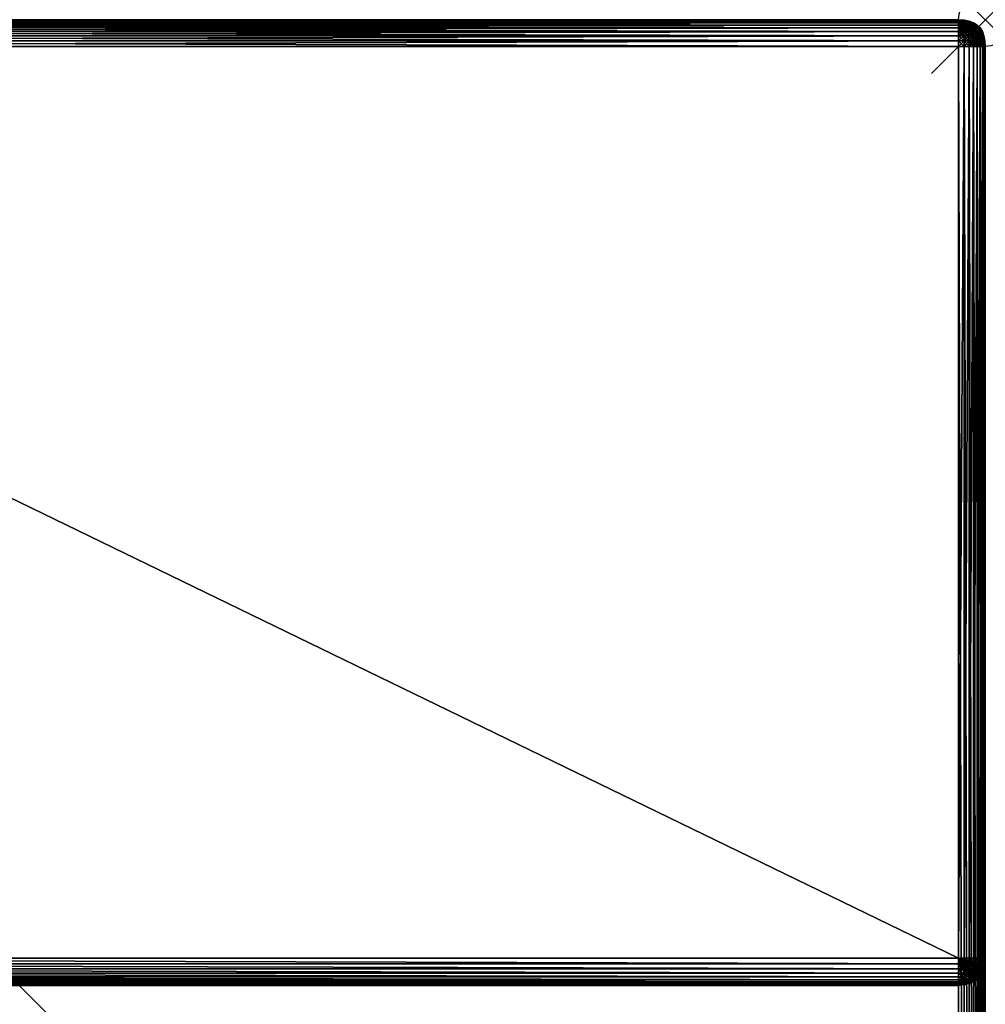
# Model space of a CAD drawing. Header units: inches. Extents: x 0 to 36, y -36 to 0.
# Tile 3 of 3: x 18 to 36, y -18.3 to 0. Entities that reach past the tile are written whole.
import ezdxf

# ---------------------------------------------------------------- set-up
doc = ezdxf.new("R2010")
doc.units = ezdxf.units.IN
doc.header["$MEASUREMENT"] = 0
doc.header["$PDMODE"] = 35
doc.header["$PDSIZE"] = 1
for name, color, linetype in [('A-FURN-3-NODE', 7, 'Continuous'), ('A-FURN-3-ST-FR', 151, 'Continuous'), ('A-FURN-3-ST-SI', 165, 'Continuous')]:
    doc.layers.add(name, color=color, linetype=linetype)

msp = doc.modelspace()

# ---------------------------------------------------------------- linework, layer by layer
at = {"layer": 'A-FURN-3-NODE'}
msp.add_point((36.001, 0), dxfattribs=at)
at = {"layer": 'A-FURN-3-ST-FR'}
msp.add_3dface([(35.501, -17.588, 36.008), (35.501, -17.483, 36.014), (0.5, -17.483, 36.014)], dxfattribs=at)

# ---------------------------------------------------------------- meshes
mesh = msp.add_polyface(dxfattribs=at)
corners = [(0.5, -0.025, 0.302), (0.5, -0.056, 0.222), (0.407, -0.061, 0.222), (0.4, -0.031, 0.302), (0.5, -0.099, 0.154), (0.416, -0.104, 0.154), (0.5, -0.154, 0.099), (0.427, -0.159, 0.099), (0.5, -0.302, 35.99), (0.5, -0.395, 36.008), (35.501, -0.395, 36.008), (0.5, -0.222, 35.959), (35.501, -0.302, 35.99), (0.5, -0.154, 35.916), (35.501, -0.222, 35.959), (0.5, -0.099, 35.86), (35.501, -0.154, 35.916), (0.5, -0.056, 35.792), (35.501, -0.099, 35.86), (0.395, -0.006, 35.514), (0.5, 0, 35.514), (0.5, 0, 0.5), (0.395, -0.061, 35.789), (0.5, -0.025, 35.712), (0.395, -0.305, 35.984), (0.395, -0.159, 35.911), (0.395, -0.226, 35.953), (0.395, -0.104, 35.856), (0.5, -0.222, 0.056), (0.442, -0.226, 0.056), (0.459, -0.4, 0.006), (0.422, -0.312, 0.025), (0.459, -0.305, 0.025), (0.5, -0.302, 0.025), (0.478, -0.396, 0.006), (0.5, -0.006, 0.395), (0.396, -0.012, 0.395), (0.395, -0.006, 0.5), (0.5, -0.006, 35.619), (0.395, -0.012, 35.618), (0.395, -0.031, 35.71)]
mesh.append_faces([[corners[k] for k in face] for face in [(0, 1, 2), (2, 3, 0), (1, 4, 5), (5, 2, 1), (4, 6, 7), (7, 5, 4), (8, 9, 10), (11, 8, 12), (13, 11, 14), (15, 13, 16), (17, 15, 18), (19, 20, 21), (22, 17, 23), (24, 8, 11), (25, 13, 15), (26, 11, 13), (17, 22, 27), (27, 15, 17), (6, 28, 29), (29, 7, 6), (30, 31, 32), (32, 29, 28), (28, 33, 32), (34, 32, 33), (29, 32, 31), (35, 0, 3), (3, 36, 35), (21, 35, 36), (36, 37, 21), (38, 39, 40), (40, 23, 38), (20, 19, 39), (39, 38, 20)]])
mesh = msp.add_polyface(dxfattribs=at)
corners = [(35.501, -0.395, 36.008), (35.501, -0.302, 35.99), (0.5, -0.302, 35.99), (35.501, -0.222, 35.959), (0.5, -0.222, 35.959), (35.501, -0.154, 35.916), (0.5, -0.154, 35.916), (35.501, -0.099, 35.86), (0.5, -0.099, 35.86), (35.501, -0.056, 35.792), (0.5, -0.056, 35.792), (0.5, -0.025, 35.712), (35.501, -0.006, 35.619), (35.501, 0, 35.514), (0.5, 0, 35.514), (0.5, -0.006, 35.619), (35.501, -0.025, 35.712), (35.543, -0.025, 35.71), (35.523, -0.006, 35.618), (35.501, 0, 0.5), (35.523, -0.006, 0.396), (35.501, -0.006, 0.395), (35.501, -0.056, 0.222), (35.501, -0.099, 0.154), (0.5, -0.099, 0.154), (35.501, -0.154, 0.099), (0.5, -0.154, 0.099), (0.5, -0.395, 0.006), (0.5, -0.302, 0.025), (35.501, -0.302, 0.025), (35.501, -0.222, 0.056), (0.5, -0.222, 0.056), (35.501, -0.025, 0.302), (35.543, -0.025, 0.305), (0.5, -0.056, 0.222), (0.5, -0.025, 0.302), (0.5, -0.006, 0.395), (0.5, 0, 0.5)]
mesh.append_faces([[corners[k] for k in face] for face in [(0, 1, 2), (1, 3, 4), (3, 5, 6), (5, 7, 8), (7, 9, 10), (11, 10, 9), (12, 13, 14), (14, 15, 12), (12, 16, 17), (13, 12, 18), (19, 20, 21), (22, 23, 24), (23, 25, 26), (26, 24, 23), (27, 28, 29), (30, 29, 28), (28, 31, 30), (25, 30, 31), (32, 21, 20), (22, 32, 33), (16, 12, 15), (15, 11, 16), (9, 16, 11), (31, 26, 25), (24, 34, 22), (32, 22, 34), (34, 35, 32), (21, 32, 35), (35, 36, 21), (19, 21, 36), (36, 37, 19), (19, 37, 14), (14, 13, 19)]])
mesh = msp.add_polyface(dxfattribs=at)
corners = [(35.501, 0, 35.514), (35.605, -0.006, 35.536), (35.606, -0.006, 35.514), (35.606, -0.006, 0.5), (35.501, 0, 0.5), (35.523, -0.006, 35.618), (35.543, -0.025, 35.71), (35.579, -0.025, 35.702), (35.611, -0.025, 35.69), (35.559, -0.006, 35.608), (35.543, -0.006, 35.614), (35.638, -0.025, 35.673), (35.574, -0.006, 35.599), (35.585, -0.006, 35.587), (35.594, -0.006, 35.573), (35.601, -0.006, 35.556), (35.559, -0.056, 35.789), (35.501, -0.025, 35.712), (35.501, -0.006, 35.619), (35.638, -0.025, 0.341), (35.574, -0.006, 0.416), (35.585, -0.006, 0.427), (35.601, -0.006, 0.459), (35.594, -0.006, 0.442), (35.605, -0.006, 0.478), (35.559, -0.056, 0.226), (35.543, -0.025, 0.305), (35.579, -0.025, 0.312), (35.611, -0.025, 0.324), (35.559, -0.006, 0.407), (35.543, -0.006, 0.4), (35.523, -0.006, 0.396), (35.501, -0.025, 0.302)]
mesh.append_faces([[corners[k] for k in face] for face in [(0, 1, 2), (3, 4, 0), (5, 6, 7), (8, 9, 10), (10, 7, 8), (11, 12, 9), (0, 5, 10), (0, 10, 9), (0, 9, 12), (0, 12, 13), (7, 10, 5), (0, 2, 3), (0, 13, 14), (0, 14, 15), (0, 15, 1), (16, 6, 17), (6, 5, 18), (19, 20, 21), (4, 22, 23), (4, 23, 21), (4, 21, 20), (4, 3, 24), (4, 24, 22), (25, 26, 27), (28, 29, 20), (27, 30, 29), (29, 28, 27), (26, 31, 30), (30, 27, 26), (4, 20, 29), (31, 26, 32), (4, 29, 30), (4, 30, 31)]])
mesh = msp.add_polyface(dxfattribs=at)
corners = [(35.611, -0.056, 35.779), (35.579, -0.025, 35.702), (35.543, -0.025, 35.71), (35.559, -0.056, 35.789), (35.655, -0.056, 35.761), (35.611, -0.025, 35.69), (35.693, -0.056, 35.737), (35.638, -0.025, 35.673), (35.724, -0.056, 35.706), (35.638, -0.099, 35.843), (35.574, -0.099, 35.856), (35.693, -0.099, 35.822), (35.74, -0.099, 35.792), (35.724, -0.154, 35.871), (35.585, -0.154, 35.911), (35.501, -0.099, 35.86), (35.501, -0.056, 35.792), (35.501, -0.025, 35.712), (35.66, -0.025, 35.651), (35.748, -0.056, 35.669), (35.66, -0.025, 0.363), (35.724, -0.056, 0.308), (35.693, -0.056, 0.277), (35.66, -0.154, 0.119), (35.638, -0.099, 0.171), (35.693, -0.099, 0.193), (35.655, -0.056, 0.253), (35.74, -0.099, 0.223), (35.611, -0.056, 0.236), (35.574, -0.099, 0.159), (35.579, -0.025, 0.312), (35.559, -0.056, 0.226), (35.501, -0.154, 0.099), (35.501, -0.099, 0.154), (35.501, -0.056, 0.222), (35.543, -0.025, 0.305), (35.585, -0.154, 0.104), (35.638, -0.025, 0.341), (35.611, -0.025, 0.324)]
mesh.append_faces([[corners[k] for k in face] for face in [(0, 1, 2), (2, 3, 0), (1, 0, 4), (5, 4, 6), (7, 6, 8), (9, 0, 3), (3, 10, 9), (11, 4, 0), (0, 9, 11), (12, 6, 4), (4, 11, 12), (13, 11, 9), (14, 10, 15), (10, 3, 16), (16, 15, 10), (17, 16, 3), (18, 8, 19), (20, 21, 22), (23, 24, 25), (25, 26, 22), (22, 27, 25), (28, 24, 29), (30, 28, 31), (32, 33, 29), (33, 34, 31), (31, 29, 33), (35, 31, 34), (36, 29, 24), (24, 28, 26), (26, 25, 24), (29, 31, 28), (37, 22, 26), (38, 26, 28)]])
mesh = msp.add_polyface(dxfattribs=at)
corners = [(35.696, -0.395, 35.984), (35.689, -0.302, 35.966), (35.601, -0.302, 35.984), (35.677, -0.222, 35.937), (35.594, -0.222, 35.953), (35.66, -0.154, 35.896), (35.585, -0.154, 35.911), (35.748, -0.222, 35.91), (35.724, -0.154, 35.871), (35.638, -0.099, 35.843), (35.574, -0.099, 35.856), (35.765, -0.302, 35.937), (35.605, -0.395, 36.002), (35.501, -0.302, 35.99), (35.501, -0.222, 35.959), (35.501, -0.154, 35.916), (35.501, -0.099, 35.86), (35.605, -0.395, 0.012), (35.601, -0.302, 0.031), (35.689, -0.302, 0.048), (35.501, -0.395, 0.006), (35.501, -0.302, 0.025), (35.594, -0.222, 0.061), (35.677, -0.222, 0.077), (35.501, -0.222, 0.056), (35.66, -0.154, 0.119), (35.724, -0.154, 0.143), (35.693, -0.099, 0.193), (35.501, -0.154, 0.099), (35.585, -0.154, 0.104), (35.574, -0.099, 0.159), (35.638, -0.099, 0.171), (35.748, -0.222, 0.105)]
mesh.append_faces([[corners[k] for k in face] for face in [(0, 1, 2), (1, 3, 4), (4, 2, 1), (3, 5, 6), (6, 4, 3), (7, 8, 5), (5, 9, 10), (10, 6, 5), (9, 5, 8), (3, 1, 11), (5, 3, 7), (12, 2, 13), (2, 4, 14), (14, 13, 2), (4, 6, 15), (15, 14, 4), (16, 15, 6), (17, 18, 19), (20, 21, 18), (18, 22, 23), (23, 19, 18), (21, 24, 22), (22, 18, 21), (25, 23, 22), (23, 25, 26), (27, 26, 25), (24, 28, 29), (29, 22, 24), (30, 29, 28), (22, 29, 25), (31, 25, 29), (19, 23, 32)]])
mesh = msp.add_polyface(dxfattribs=at)
corners = [(35.559, -0.006, 35.608), (35.611, -0.025, 35.69), (35.638, -0.025, 35.673), (35.66, -0.025, 35.651), (35.585, -0.006, 35.587), (35.574, -0.006, 35.599), (35.655, -0.056, 35.761), (35.579, -0.025, 35.702), (35.724, -0.056, 35.706), (35.693, -0.056, 35.737), (35.699, -0.025, 0.5), (35.606, -0.006, 0.5), (35.606, -0.006, 35.514), (35.699, -0.025, 35.514), (35.696, -0.025, 35.556), (35.605, -0.006, 35.536), (35.601, -0.006, 35.556), (35.689, -0.025, 35.592), (35.748, -0.056, 35.669), (35.677, -0.025, 35.624), (35.765, -0.056, 35.624), (35.594, -0.006, 35.573), (35.748, -0.056, 0.346), (35.677, -0.025, 0.39), (35.689, -0.025, 0.422), (35.724, -0.056, 0.308), (35.66, -0.025, 0.363), (35.693, -0.056, 0.277), (35.638, -0.025, 0.341), (35.594, -0.006, 0.442), (35.601, -0.006, 0.459), (35.585, -0.006, 0.427), (35.696, -0.025, 0.459), (35.605, -0.006, 0.478), (35.574, -0.006, 0.416), (35.611, -0.025, 0.324), (35.655, -0.056, 0.253), (35.611, -0.056, 0.236), (35.579, -0.025, 0.312)]
mesh.append_faces([[corners[k] for k in face] for face in [(0, 1, 2), (3, 4, 5), (5, 2, 3), (6, 1, 7), (8, 3, 2), (9, 2, 1), (10, 11, 12), (12, 13, 10), (14, 15, 16), (16, 17, 14), (13, 12, 15), (15, 14, 13), (18, 19, 3), (20, 17, 19), (19, 21, 4), (4, 3, 19), (17, 16, 21), (21, 19, 17), (22, 23, 24), (25, 26, 23), (27, 28, 26), (23, 29, 30), (30, 24, 23), (26, 31, 29), (29, 23, 26), (31, 26, 28), (32, 33, 11), (11, 10, 32), (24, 30, 33), (33, 32, 24), (34, 28, 35), (36, 35, 28), (37, 38, 35)]])
mesh = msp.add_polyface(dxfattribs=at)
corners = [(35.779, -0.099, 35.753), (35.724, -0.056, 35.706), (35.693, -0.056, 35.737), (35.74, -0.099, 35.792), (35.823, -0.154, 35.792), (35.779, -0.154, 35.836), (35.693, -0.099, 35.822), (35.724, -0.154, 35.871), (35.779, -0.056, 0.5), (35.699, -0.025, 0.5), (35.699, -0.025, 35.514), (35.779, -0.056, 35.514), (35.677, -0.025, 35.624), (35.748, -0.056, 35.669), (35.765, -0.056, 35.624), (35.808, -0.099, 35.706), (35.83, -0.099, 35.651), (35.776, -0.056, 35.573), (35.696, -0.025, 35.556), (35.689, -0.025, 35.592), (35.779, -0.154, 0.178), (35.74, -0.099, 0.223), (35.779, -0.099, 0.261), (35.823, -0.154, 0.223), (35.808, -0.099, 0.308), (35.748, -0.056, 0.346), (35.765, -0.056, 0.39), (35.724, -0.056, 0.308), (35.693, -0.056, 0.277), (35.689, -0.025, 0.422), (35.677, -0.025, 0.39), (35.696, -0.025, 0.459), (35.776, -0.056, 0.442), (35.748, -0.222, 0.105), (35.724, -0.154, 0.143), (35.693, -0.099, 0.193), (35.83, -0.099, 0.363)]
mesh.append_faces([[corners[k] for k in face] for face in [(0, 1, 2), (2, 3, 0), (4, 0, 3), (5, 3, 6), (6, 7, 5), (8, 9, 10), (10, 11, 8), (12, 13, 14), (15, 13, 1), (1, 0, 15), (16, 14, 13), (17, 18, 19), (19, 14, 17), (11, 10, 18), (18, 17, 11), (3, 5, 4), (20, 21, 22), (22, 23, 20), (24, 25, 26), (22, 27, 25), (25, 24, 22), (21, 28, 27), (27, 22, 21), (29, 26, 25), (30, 25, 27), (31, 32, 26), (33, 34, 20), (34, 35, 21), (21, 20, 34), (36, 26, 32), (32, 31, 9), (9, 8, 32), (26, 29, 31)]])
mesh = msp.add_polyface(dxfattribs=at)
corners = [(35.776, -0.395, 35.953), (35.765, -0.302, 35.937), (35.689, -0.302, 35.966), (35.843, -0.395, 35.911), (35.83, -0.302, 35.896), (35.748, -0.222, 35.91), (35.677, -0.222, 35.937), (35.808, -0.222, 35.871), (35.779, -0.154, 35.836), (35.724, -0.154, 35.871), (35.897, -0.395, 35.856), (35.883, -0.302, 35.843), (35.924, -0.302, 35.779), (35.896, -0.222, 35.761), (35.858, -0.222, 35.822), (35.823, -0.154, 35.792), (35.858, -0.154, 35.737), (35.924, -0.222, 35.69), (35.883, -0.154, 35.673), (35.883, -0.302, 0.171), (35.858, -0.222, 0.193), (35.896, -0.222, 0.253), (35.843, -0.395, 0.104), (35.83, -0.302, 0.119), (35.808, -0.222, 0.143), (35.858, -0.154, 0.277), (35.883, -0.154, 0.341), (35.823, -0.154, 0.223), (35.776, -0.395, 0.061), (35.765, -0.302, 0.077), (35.696, -0.395, 0.031), (35.689, -0.302, 0.048), (35.724, -0.154, 0.143), (35.748, -0.222, 0.105), (35.677, -0.222, 0.077), (35.779, -0.154, 0.178)]
mesh.append_faces([[corners[k] for k in face] for face in [(0, 1, 2), (3, 4, 1), (1, 5, 6), (4, 7, 5), (5, 1, 4), (7, 8, 9), (9, 5, 7), (10, 11, 4), (12, 13, 14), (14, 11, 12), (11, 14, 7), (7, 4, 11), (14, 15, 8), (8, 7, 14), (13, 16, 15), (15, 14, 13), (17, 18, 16), (16, 13, 17), (19, 20, 21), (22, 23, 19), (23, 24, 20), (20, 19, 23), (21, 25, 26), (25, 21, 20), (27, 20, 24), (28, 29, 23), (30, 31, 29), (32, 33, 34), (29, 33, 24), (24, 23, 29), (33, 29, 31), (35, 24, 33)]])
mesh = msp.add_polyface(dxfattribs=at)
corners = [(35.847, -0.099, 0.5), (35.779, -0.056, 0.5), (35.779, -0.056, 35.514), (35.847, -0.099, 35.514), (35.902, -0.154, 0.5), (35.902, -0.154, 35.514), (35.897, -0.154, 35.599), (35.843, -0.099, 35.587), (35.83, -0.099, 35.651), (35.883, -0.154, 35.673), (35.779, -0.099, 35.753), (35.823, -0.154, 35.792), (35.858, -0.154, 35.737), (35.776, -0.056, 35.573), (35.765, -0.056, 35.624), (35.748, -0.056, 35.669), (35.808, -0.099, 35.706), (35.858, -0.222, 0.193), (35.823, -0.154, 0.223), (35.858, -0.154, 0.277), (35.808, -0.222, 0.143), (35.779, -0.154, 0.178), (35.808, -0.099, 0.308), (35.83, -0.099, 0.363), (35.883, -0.154, 0.341), (35.779, -0.099, 0.261), (35.897, -0.154, 0.416), (35.843, -0.099, 0.427), (35.765, -0.056, 0.39), (35.94, -0.222, 0.407), (35.924, -0.222, 0.324), (35.776, -0.056, 0.442)]
mesh.append_faces([[corners[k] for k in face] for face in [(0, 1, 2), (2, 3, 0), (4, 0, 3), (3, 5, 4), (6, 7, 8), (8, 9, 6), (10, 11, 12), (7, 13, 14), (14, 8, 7), (15, 16, 8), (5, 3, 7), (7, 6, 5), (9, 8, 16), (16, 12, 9), (3, 2, 13), (13, 7, 3), (12, 16, 10), (17, 18, 19), (20, 21, 18), (19, 22, 23), (23, 24, 19), (18, 25, 22), (22, 19, 18), (26, 27, 0), (0, 4, 26), (24, 23, 27), (27, 26, 24), (28, 23, 22), (29, 26, 4), (30, 24, 26), (27, 31, 1), (1, 0, 27), (31, 27, 23)]])
mesh = msp.add_polyface(dxfattribs=at)
corners = [(35.953, -0.302, 35.702), (35.924, -0.222, 35.69), (35.896, -0.222, 35.761), (35.924, -0.302, 35.779), (35.971, -0.395, 35.71), (35.971, -0.302, 35.614), (35.94, -0.222, 35.608), (35.989, -0.395, 35.618), (35.946, -0.222, 0.5), (35.902, -0.154, 0.5), (35.902, -0.154, 35.514), (35.946, -0.222, 35.514), (35.976, -0.302, 0.5), (35.976, -0.302, 35.514), (35.995, -0.395, 0.5), (35.94, -0.395, 35.789), (35.883, -0.302, 35.843), (35.897, -0.154, 35.599), (35.883, -0.154, 35.673), (35.995, -0.395, 35.514), (35.897, -0.395, 0.159), (35.883, -0.302, 0.171), (35.924, -0.302, 0.236), (35.971, -0.395, 0.305), (35.953, -0.302, 0.312), (35.971, -0.302, 0.4), (35.94, -0.395, 0.226), (35.989, -0.395, 0.396), (35.924, -0.222, 0.324), (35.94, -0.222, 0.407), (35.896, -0.222, 0.253), (35.897, -0.154, 0.416), (35.883, -0.154, 0.341)]
mesh.append_faces([[corners[k] for k in face] for face in [(0, 1, 2), (2, 3, 0), (4, 0, 3), (5, 6, 1), (1, 0, 5), (7, 5, 0), (8, 9, 10), (10, 11, 8), (12, 8, 11), (11, 13, 12), (14, 12, 13), (15, 3, 16), (13, 11, 6), (6, 5, 13), (11, 10, 17), (17, 6, 11), (6, 17, 18), (18, 1, 6), (19, 13, 5), (20, 21, 22), (23, 24, 25), (26, 22, 24), (27, 25, 12), (24, 28, 29), (29, 25, 24), (22, 30, 28), (28, 24, 22), (25, 29, 8), (8, 12, 25), (30, 22, 21), (31, 29, 28), (32, 28, 30), (9, 8, 29)]])
mesh = msp.add_polyface(dxfattribs=at)
corners = [(35.699, -35.611, 0.031), (35.606, -35.615, 0.012), (35.606, -35.511, 0.006), (35.699, -35.511, 0.025), (35.606, -0.5, 0.006), (35.501, -0.5, 36.014), (35.501, -0.395, 36.008), (0.5, -0.395, 36.008), (0.5, -0.5, 36.014), (35.699, -0.5, 35.99), (35.696, -0.395, 35.984), (35.605, -0.395, 36.002), (35.606, -0.5, 36.008), (35.601, -0.302, 35.984), (0.5, -35.616, 0.006), (0.5, -35.511, 0), (35.501, -35.511, 0), (35.501, -35.616, 0.006), (0.478, -35.615, 0.006), (0.459, -35.611, 0.006), (35.501, -0.5, 0), (0.5, -0.5, 0), (35.501, -0.395, 0.006), (0.5, -0.395, 0.006), (0.478, -0.396, 0.006), (0.459, -0.4, 0.006), (0.5, -0.302, 0.025), (35.501, -0.302, 35.99), (35.501, -0.302, 0.025), (35.605, -0.395, 0.012), (35.696, -0.395, 0.031), (35.699, -0.5, 0.025), (35.689, -0.302, 0.048), (35.601, -0.302, 0.031)]
mesh.append_faces([[corners[k] for k in face] for face in [(0, 1, 2), (3, 2, 4), (5, 6, 7), (7, 8, 5), (9, 10, 11), (11, 12, 9), (13, 11, 10), (14, 15, 16), (16, 17, 14), (16, 2, 1), (1, 17, 16), (15, 14, 18), (15, 18, 19), (20, 4, 2), (2, 16, 20), (21, 20, 16), (16, 15, 21), (22, 20, 21), (21, 23, 22), (21, 24, 23), (21, 25, 24), (26, 23, 24), (12, 11, 6), (6, 5, 12), (27, 6, 11), (28, 22, 23), (4, 29, 30), (30, 31, 4), (20, 22, 29), (29, 4, 20), (32, 30, 29), (33, 29, 22)]])
mesh = msp.add_polyface(dxfattribs=at)
corners = [(35.699, -35.611, 0.031), (35.779, -35.604, 0.061), (35.779, -35.686, 0.077), (35.699, -35.511, 0.025), (35.779, -35.511, 0.056), (35.606, -35.511, 0.006), (35.847, -35.511, 0.099), (35.847, -35.595, 0.104), (35.847, -35.669, 0.119), (35.902, -35.583, 0.159), (35.902, -35.647, 0.171), (35.606, -0.5, 0.006), (35.699, -0.5, 0.025), (35.779, -0.5, 0.056), (35.847, -0.5, 0.099), (35.902, -35.511, 0.154), (35.779, -0.5, 35.959), (35.776, -0.395, 35.953), (35.696, -0.395, 35.984), (35.699, -0.5, 35.99), (35.847, -0.5, 35.916), (35.843, -0.395, 35.911), (35.689, -0.302, 35.966), (35.765, -0.302, 35.937), (35.902, -0.5, 35.86), (35.897, -0.395, 35.856), (35.83, -0.302, 35.896), (35.883, -0.302, 0.171), (35.897, -0.395, 0.159), (35.843, -0.395, 0.104), (35.902, -0.5, 0.154), (35.776, -0.395, 0.061), (35.696, -0.395, 0.031), (35.83, -0.302, 0.119), (35.765, -0.302, 0.077)]
mesh.append_faces([[corners[k] for k in face] for face in [(0, 1, 2), (3, 4, 1), (1, 0, 3), (5, 3, 0), (4, 6, 7), (7, 1, 4), (1, 7, 8), (7, 9, 10), (9, 7, 6), (11, 12, 3), (12, 13, 4), (4, 3, 12), (13, 14, 6), (6, 4, 13), (15, 6, 14), (16, 17, 18), (18, 19, 16), (20, 21, 17), (17, 16, 20), (22, 18, 17), (23, 17, 21), (24, 25, 21), (21, 20, 24), (26, 21, 25), (27, 28, 29), (14, 29, 28), (28, 30, 14), (13, 31, 29), (29, 14, 13), (12, 32, 31), (31, 13, 12), (33, 29, 31), (34, 31, 32)]])
mesh = msp.add_polyface(dxfattribs=at)
corners = [(35.995, -0.5, 0.395), (36.001, -0.5, 0.5), (36.001, -35.511, 0.5), (35.946, -0.5, 0.222), (35.976, -0.5, 0.302), (35.976, -35.511, 0.302), (35.995, -35.511, 0.395), (35.847, -0.5, 0.099), (35.902, -0.5, 0.154), (35.902, -35.511, 0.154), (35.946, -35.511, 0.222), (35.995, -0.395, 0.5), (35.995, -0.395, 35.514), (36.001, -0.5, 35.514), (35.989, -0.395, 35.618), (35.995, -0.5, 35.619), (35.924, -0.302, 35.779), (35.94, -0.395, 35.789), (35.971, -0.395, 35.71), (35.976, -0.5, 35.712), (35.946, -0.5, 35.792), (35.976, -0.302, 35.514), (35.897, -0.395, 35.856), (35.902, -0.5, 35.86), (35.883, -0.302, 35.843), (35.953, -0.302, 35.702), (35.971, -0.302, 35.614), (35.897, -0.395, 0.159), (35.94, -0.395, 0.226), (35.924, -0.302, 0.236), (35.971, -0.395, 0.305), (35.989, -0.395, 0.396), (35.971, -0.302, 0.4), (35.953, -0.302, 0.312), (35.976, -0.302, 0.5)]
mesh.append_faces([[corners[k] for k in face] for face in [(0, 1, 2), (3, 4, 5), (4, 0, 6), (7, 8, 9), (8, 3, 10), (5, 10, 3), (1, 11, 12), (12, 13, 1), (13, 12, 14), (14, 15, 13), (16, 17, 18), (19, 18, 17), (17, 20, 19), (21, 12, 11), (15, 14, 18), (18, 19, 15), (20, 17, 22), (22, 23, 20), (24, 22, 17), (25, 18, 14), (26, 14, 12), (8, 27, 28), (29, 28, 27), (28, 3, 8), (4, 30, 31), (31, 0, 4), (3, 28, 30), (30, 4, 3), (0, 31, 11), (11, 1, 0), (32, 31, 30), (33, 30, 28), (34, 11, 31)]])
mesh = msp.add_polyface(dxfattribs=at)
corners = [(0.302, -0.5, 35.99), (0.302, -17.483, 35.99), (0.222, -17.483, 35.959), (0.222, -0.5, 35.959), (0.154, -17.483, 35.916), (0.154, -0.5, 35.916), (0.099, -17.483, 35.86), (0.099, -0.5, 35.86), (0.056, -17.483, 35.792), (0.056, -0.5, 35.792), (0.006, -0.5, 35.619), (0.006, -17.483, 35.619), (0, -17.483, 35.514), (0, -0.5, 35.514), (0.025, -0.5, 35.712), (0.025, -17.483, 35.712), (0.395, -0.5, 36.008), (0.395, -17.483, 36.008), (0.5, -0.5, 36.014), (0.5, -17.483, 36.014), (36.001, -0.5, 35.514), (36.001, -17.483, 35.514), (35.995, -17.483, 35.619), (35.995, -0.5, 35.619), (35.699, -0.5, 35.99), (35.699, -17.483, 35.99), (35.606, -17.483, 36.008), (35.606, -0.5, 36.008), (35.779, -0.5, 35.959), (35.779, -17.483, 35.959), (35.847, -0.5, 35.916), (35.847, -17.483, 35.916), (35.902, -0.5, 35.86), (35.902, -17.483, 35.86), (35.946, -0.5, 35.792), (35.946, -17.483, 35.792), (35.976, -0.5, 35.712), (35.976, -17.483, 35.712), (35.501, -17.483, 36.014), (35.501, -0.5, 36.014)]
mesh.append_faces([[corners[k] for k in face] for face in [(2, 1, 0), (0, 3, 2), (4, 2, 3), (3, 5, 4), (6, 4, 5), (5, 7, 6), (8, 6, 7), (7, 9, 8), (12, 11, 10), (10, 13, 12), (11, 15, 14), (14, 10, 11), (15, 8, 9), (9, 14, 15), (1, 17, 16), (16, 0, 1), (17, 19, 18), (18, 16, 17), (22, 21, 20), (20, 23, 22), (26, 25, 24), (24, 27, 26), (25, 29, 28), (28, 24, 25), (29, 31, 30), (30, 28, 29), (31, 33, 32), (32, 30, 31), (33, 35, 34), (34, 32, 33), (35, 37, 36), (36, 34, 35), (37, 22, 23), (23, 36, 37), (38, 26, 27), (27, 39, 38), (38, 39, 18), (18, 19, 38)]])
mesh = msp.add_polyface(dxfattribs=at)
corners = [(35.976, -35.647, 0.341), (35.995, -35.583, 0.416), (35.995, -35.595, 0.427), (36.001, -35.511, 0.5), (35.976, -35.686, 0.39), (35.995, -35.604, 0.442), (35.995, -35.611, 0.459), (35.976, -35.669, 0.363), (35.946, -35.511, 0.222), (35.976, -35.511, 0.302), (35.976, -35.552, 0.305), (35.946, -35.569, 0.226), (35.976, -35.621, 0.324), (35.995, -35.569, 0.407), (35.976, -35.589, 0.312), (35.995, -35.552, 0.4), (35.995, -35.533, 0.396), (35.995, -35.511, 0.395), (35.902, -35.583, 0.159), (35.946, -35.621, 0.236), (35.902, -35.647, 0.171), (35.902, -35.511, 0.154), (35.847, -35.511, 0.099), (35.995, -35.616, 0.5), (35.995, -35.615, 0.478), (35.995, -0.5, 0.395), (35.976, -0.5, 0.302), (35.902, -0.5, 0.154)]
mesh.append_faces([[corners[k] for k in face] for face in [(0, 1, 2), (3, 2, 1), (4, 5, 6), (3, 6, 5), (7, 2, 5), (3, 5, 2), (8, 9, 10), (10, 11, 8), (12, 13, 1), (14, 15, 13), (13, 12, 14), (10, 16, 15), (15, 14, 10), (9, 17, 16), (16, 10, 9), (3, 15, 16), (18, 11, 19), (19, 20, 18), (19, 14, 12), (11, 10, 14), (14, 19, 11), (21, 8, 11), (3, 1, 13), (3, 13, 15), (1, 0, 12), (22, 21, 18), (11, 18, 21), (3, 16, 17), (3, 23, 24), (3, 24, 6), (3, 17, 25), (17, 9, 26), (8, 21, 27)]])
mesh = msp.add_polyface(dxfattribs=at)
corners = [(0.302, -17.958, 17.988), (0.302, -35.511, 17.988), (0.222, -35.511, 17.957), (0.222, -17.927, 17.957), (0.154, -35.511, 17.914), (0.154, -17.884, 17.914), (0.006, -17.588, 17.617), (0.006, -35.511, 17.617), (0, -35.511, 17.512), (0, -17.483, 17.512), (0.025, -17.68, 17.71), (0.025, -35.511, 17.71), (0.056, -17.761, 17.79), (0.056, -35.511, 17.79), (0.099, -17.828, 17.858), (0.099, -35.511, 17.858), (0.395, -17.977, 18.006), (0.395, -35.511, 18.006), (0.49, -17.982, 18.012), (0.5, -35.511, 18.012), (0.5, -17.983, 18.022), (0.5, -17.993, 18.012), (35.501, -17.983, 18.022), (35.511, -17.982, 18.012), (35.501, -17.993, 18.012), (35.699, -17.958, 17.988), (35.699, -35.511, 17.988), (35.606, -35.511, 18.006), (35.606, -17.977, 18.006), (35.501, -35.511, 18.012), (35.779, -17.927, 17.957), (35.779, -35.511, 17.957), (35.847, -17.884, 17.914), (35.847, -35.511, 17.914), (35.902, -17.828, 17.858), (35.902, -35.511, 17.858), (35.946, -17.761, 17.79), (35.946, -35.511, 17.79), (35.976, -17.68, 17.71), (35.976, -35.511, 17.71), (35.995, -17.588, 17.617), (35.995, -35.511, 17.617), (36.001, -17.483, 17.512), (36.001, -35.511, 17.512)]
mesh.append_faces([[corners[k] for k in face] for face in [(2, 1, 0), (0, 3, 2), (4, 2, 3), (3, 5, 4), (8, 7, 6), (6, 9, 8), (7, 11, 10), (10, 6, 7), (11, 13, 12), (12, 10, 11), (13, 15, 14), (14, 12, 13), (15, 4, 5), (5, 14, 15), (1, 17, 16), (16, 0, 1), (17, 18, 16), (17, 19, 18), (16, 18, 20), (20, 18, 21), (19, 21, 18), (24, 23, 22), (27, 26, 25), (25, 28, 27), (29, 28, 24), (28, 23, 24), (29, 27, 28), (26, 31, 30), (30, 25, 26), (31, 33, 32), (32, 30, 31), (33, 35, 34), (34, 32, 33), (35, 37, 36), (36, 34, 35), (37, 39, 38), (38, 36, 37), (39, 41, 40), (40, 38, 39), (41, 43, 42), (42, 40, 41), (29, 24, 21), (21, 19, 29)]])
mesh.append_faces([[corners[k] for k in face] for face in [(24, 22, 20), (20, 21, 24)]], dxfattribs={"vtx2": -1})
mesh = msp.add_polyface(dxfattribs=at)
corners = [(0.302, -17.958, 17.988), (0.395, -17.977, 18.006), (0.395, -17.977, 35.514), (0.302, -17.958, 35.514), (0.395, -17.971, 35.618), (0.302, -17.952, 35.614), (0.395, -17.952, 35.71), (0.302, -17.935, 35.702), (0.395, -17.922, 35.789), (0.395, -17.824, 35.911), (0.5, -17.828, 35.916), (0.5, -17.761, 35.959), (0.395, -17.757, 35.953), (0.5, -17.68, 35.99), (0.395, -17.879, 35.856), (0.5, -17.927, 35.792), (0.5, -17.884, 35.86), (0.5, -17.958, 35.712), (0.5, -17.977, 35.619), (0.5, -17.983, 35.514), (0.5, -17.983, 18.022), (35.501, -17.983, 35.514), (35.501, -17.977, 35.619), (35.501, -17.958, 35.712), (0.302, -17.905, 35.779), (0.302, -17.864, 35.843), (0.302, -17.811, 35.896), (0.302, -17.747, 35.937), (0.395, -17.678, 35.984), (0.302, -17.671, 35.966), (35.501, -17.927, 35.792), (0.395, -17.586, 36.002), (0.302, -17.583, 35.984), (0.395, -17.483, 36.008), (0.302, -17.483, 35.99), (0.5, -17.588, 36.008), (0.5, -17.483, 36.014), (35.501, -17.884, 35.86), (35.501, -17.828, 35.916), (35.501, -17.761, 35.959), (35.501, -17.68, 35.99), (35.501, -17.588, 36.008)]
mesh.append_faces([[corners[k] for k in face] for face in [(0, 1, 2), (3, 2, 4), (5, 4, 6), (7, 6, 8), (9, 10, 11), (12, 11, 13), (10, 9, 14), (8, 15, 16), (16, 14, 8), (6, 17, 15), (15, 8, 6), (4, 18, 17), (17, 6, 4), (2, 19, 18), (18, 4, 2), (19, 1, 20), (19, 2, 1), (21, 19, 20), (18, 19, 21), (17, 18, 22), (15, 17, 23), (24, 8, 14), (14, 25, 24), (14, 16, 10), (25, 14, 9), (9, 26, 25), (26, 9, 12), (11, 12, 9), (12, 27, 26), (27, 12, 28), (13, 28, 12), (28, 29, 27), (16, 15, 30), (29, 28, 31), (31, 32, 29), (32, 31, 33), (33, 34, 32), (31, 35, 36), (36, 33, 31), (28, 13, 35), (35, 31, 28), (10, 16, 37), (11, 10, 38), (13, 11, 39), (35, 13, 40), (36, 35, 41)]])
mesh = msp.add_polyface(dxfattribs=at)
corners = [(35.501, -17.483, 36.014), (35.605, -17.505, 36.008), (35.606, -17.483, 36.008), (35.606, -17.977, 35.514), (35.501, -17.983, 35.514), (35.511, -17.982, 18.012), (35.501, -17.983, 18.022), (35.606, -17.977, 18.006), (0.5, -17.983, 18.022), (35.501, -17.977, 35.619), (0.5, -17.977, 35.619), (35.501, -17.958, 35.712), (0.5, -17.958, 35.712), (35.501, -17.927, 35.792), (0.5, -17.927, 35.792), (35.501, -17.884, 35.86), (0.5, -17.884, 35.86), (35.501, -17.828, 35.916), (0.5, -17.828, 35.916), (35.501, -17.761, 35.959), (0.5, -17.761, 35.959), (35.501, -17.68, 35.99), (0.5, -17.68, 35.99), (35.501, -17.588, 36.008), (0.5, -17.588, 36.008), (35.601, -17.524, 36.008), (35.594, -17.541, 36.008), (35.585, -17.555, 36.008), (35.605, -17.971, 35.619), (35.638, -17.641, 35.99), (35.574, -17.567, 36.008), (35.559, -17.576, 36.008), (35.559, -17.757, 35.959), (35.574, -17.824, 35.916), (35.638, -17.811, 35.916), (35.611, -17.747, 35.959), (35.579, -17.671, 35.99), (35.543, -17.678, 35.99), (35.611, -17.658, 35.99), (35.543, -17.583, 36.008), (35.594, -17.922, 35.792), (35.585, -17.879, 35.86), (35.523, -17.586, 36.008), (35.601, -17.952, 35.712)]
mesh.append_faces([[corners[k] for k in face] for face in [(0, 1, 2), (3, 4, 5), (4, 6, 5), (3, 5, 7), (8, 6, 4), (4, 9, 10), (9, 11, 12), (11, 13, 14), (13, 15, 16), (15, 17, 18), (17, 19, 20), (19, 21, 22), (21, 23, 24), (0, 25, 1), (0, 26, 25), (0, 27, 26), (9, 4, 3), (3, 28, 9), (29, 30, 31), (0, 31, 30), (0, 30, 27), (32, 33, 34), (35, 36, 37), (37, 32, 35), (38, 31, 39), (39, 36, 38), (0, 39, 31), (15, 13, 40), (40, 41, 15), (17, 15, 41), (41, 33, 17), (19, 17, 33), (33, 32, 19), (21, 19, 32), (32, 37, 21), (36, 39, 42), (42, 37, 36), (0, 42, 39), (28, 43, 11), (11, 9, 28), (43, 40, 13), (13, 11, 43), (23, 21, 37), (37, 42, 23), (0, 23, 42)]])
mesh = msp.add_polyface(dxfattribs=at)
corners = [(35.699, -17.483, 35.99), (35.606, -17.483, 36.008), (35.605, -17.505, 36.008), (35.699, -17.958, 35.514), (35.606, -17.977, 35.514), (35.606, -17.977, 18.006), (35.699, -17.958, 17.988), (35.696, -17.524, 35.99), (35.74, -17.76, 35.916), (35.693, -17.706, 35.959), (35.655, -17.73, 35.959), (35.693, -17.79, 35.916), (35.601, -17.524, 36.008), (35.689, -17.561, 35.99), (35.594, -17.541, 36.008), (35.677, -17.593, 35.99), (35.585, -17.555, 36.008), (35.66, -17.619, 35.99), (35.776, -17.541, 35.959), (35.765, -17.593, 35.959), (35.748, -17.637, 35.959), (35.724, -17.675, 35.959), (35.638, -17.641, 35.99), (35.605, -17.971, 35.619), (35.696, -17.952, 35.619), (35.779, -17.927, 35.514), (35.611, -17.658, 35.99), (35.559, -17.576, 36.008), (35.574, -17.567, 36.008), (35.677, -17.905, 35.792), (35.66, -17.864, 35.86), (35.585, -17.879, 35.86), (35.594, -17.922, 35.792), (35.638, -17.811, 35.916), (35.574, -17.824, 35.916), (35.611, -17.747, 35.959), (35.559, -17.757, 35.959), (35.689, -17.935, 35.712), (35.601, -17.952, 35.712), (35.748, -17.878, 35.792), (35.724, -17.839, 35.86), (35.579, -17.671, 35.99), (35.776, -17.922, 35.619), (35.765, -17.905, 35.712)]
mesh.append_faces([[corners[k] for k in face] for face in [(0, 1, 2), (3, 4, 5), (5, 6, 3), (2, 7, 0), (8, 9, 10), (10, 11, 8), (12, 13, 7), (7, 2, 12), (14, 15, 13), (13, 12, 14), (15, 14, 16), (16, 17, 15), (18, 7, 13), (19, 13, 15), (20, 15, 17), (17, 21, 20), (22, 9, 21), (23, 4, 3), (3, 24, 23), (24, 3, 25), (26, 10, 9), (9, 22, 26), (21, 17, 22), (27, 26, 22), (28, 22, 17), (17, 16, 28), (29, 30, 31), (31, 32, 29), (30, 33, 34), (34, 31, 30), (33, 35, 36), (24, 37, 38), (38, 23, 24), (37, 29, 32), (32, 38, 37), (30, 29, 39), (39, 40, 30), (33, 30, 40), (40, 11, 33), (35, 33, 11), (11, 10, 35), (41, 35, 10), (10, 26, 41), (37, 24, 42), (29, 37, 43)]])
mesh = msp.add_polyface(dxfattribs=at)
corners = [(35.946, -17.761, 17.79), (35.976, -17.68, 17.71), (35.976, -17.68, 35.514), (35.995, -17.588, 35.514), (35.995, -17.588, 17.617), (35.971, -17.678, 35.619), (35.989, -17.586, 35.619), (35.953, -17.671, 35.712), (35.971, -17.583, 35.712), (36.001, -17.483, 35.514), (35.995, -17.483, 35.619), (35.976, -17.483, 35.712), (35.94, -17.576, 35.792), (35.946, -17.483, 35.792), (35.924, -17.658, 35.792), (35.897, -17.567, 35.86), (35.902, -17.483, 35.86), (35.883, -17.641, 35.86), (35.843, -17.555, 35.916), (35.847, -17.483, 35.916), (35.83, -17.619, 35.916), (35.776, -17.541, 35.959), (35.779, -17.483, 35.959), (35.696, -17.524, 35.99), (35.699, -17.483, 35.99), (35.765, -17.593, 35.959), (35.748, -17.637, 35.959), (35.808, -17.675, 35.916), (35.724, -17.675, 35.959), (35.779, -17.722, 35.916), (35.693, -17.706, 35.959), (35.94, -17.757, 35.619), (35.689, -17.561, 35.99), (35.677, -17.593, 35.99), (35.858, -17.706, 35.86), (35.896, -17.73, 35.792), (35.924, -17.747, 35.712), (36.001, -17.483, 17.512)]
mesh.append_faces([[corners[k] for k in face] for face in [(0, 1, 2), (3, 2, 1), (1, 4, 3), (5, 2, 3), (3, 6, 5), (7, 5, 6), (6, 8, 7), (6, 3, 9), (9, 10, 6), (8, 6, 10), (10, 11, 8), (12, 8, 11), (11, 13, 12), (14, 7, 8), (8, 12, 14), (15, 12, 13), (13, 16, 15), (17, 14, 12), (12, 15, 17), (18, 15, 16), (16, 19, 18), (20, 17, 15), (21, 18, 19), (19, 22, 21), (23, 21, 22), (22, 24, 23), (25, 20, 18), (18, 21, 25), (26, 27, 20), (20, 25, 26), (27, 26, 28), (28, 29, 27), (29, 28, 30), (2, 5, 31), (32, 25, 21), (33, 26, 25), (34, 27, 29), (34, 35, 14), (14, 17, 34), (5, 7, 36), (7, 14, 35), (15, 18, 20), (27, 34, 17), (17, 20, 27), (4, 37, 9), (9, 3, 4)]])
mesh = msp.add_polyface(dxfattribs=at)
corners = [(35.779, -17.927, 35.514), (35.699, -17.958, 35.514), (35.699, -17.958, 17.988), (35.779, -17.927, 17.957), (35.847, -17.884, 35.514), (35.847, -17.884, 17.914), (35.902, -17.828, 35.514), (35.902, -17.828, 17.858), (35.946, -17.761, 35.514), (35.946, -17.761, 17.79), (35.976, -17.68, 35.514), (35.693, -17.706, 35.959), (35.74, -17.76, 35.916), (35.779, -17.722, 35.916), (35.94, -17.757, 35.619), (35.897, -17.824, 35.619), (35.843, -17.879, 35.619), (35.823, -17.76, 35.86), (35.858, -17.706, 35.86), (35.779, -17.805, 35.86), (35.693, -17.79, 35.916), (35.724, -17.839, 35.86), (35.858, -17.79, 35.792), (35.883, -17.811, 35.712), (35.924, -17.747, 35.712), (35.896, -17.73, 35.792), (35.808, -17.839, 35.792), (35.83, -17.864, 35.712), (35.971, -17.678, 35.619), (35.953, -17.671, 35.712), (35.776, -17.922, 35.619), (35.696, -17.952, 35.619), (35.765, -17.905, 35.712), (35.689, -17.935, 35.712), (35.748, -17.878, 35.792), (35.677, -17.905, 35.792)]
mesh.append_faces([[corners[k] for k in face] for face in [(0, 1, 2), (2, 3, 0), (4, 0, 3), (3, 5, 4), (6, 4, 5), (5, 7, 6), (8, 6, 7), (7, 9, 8), (10, 8, 9), (11, 12, 13), (14, 8, 10), (15, 6, 8), (8, 14, 15), (6, 15, 16), (16, 4, 6), (13, 17, 18), (12, 19, 17), (17, 13, 12), (19, 12, 20), (20, 21, 19), (22, 23, 24), (24, 25, 22), (23, 22, 26), (26, 27, 23), (25, 18, 17), (17, 22, 25), (19, 26, 22), (22, 17, 19), (26, 19, 21), (24, 14, 28), (23, 15, 14), (14, 24, 23), (15, 23, 27), (27, 16, 15), (25, 24, 29), (0, 30, 31), (30, 0, 4), (4, 16, 30), (32, 30, 16), (16, 27, 32), (30, 32, 33), (34, 32, 27), (27, 26, 34), (32, 34, 35), (21, 34, 26)]])
at = {"layer": 'A-FURN-3-ST-SI'}
mesh = msp.add_polyface(dxfattribs=at)
corners = [(36.001, -17.483, 35.514), (36.001, -0.5, 35.514), (36.001, -17.483, 17.512), (36.001, -0.5, 0.5), (36.001, -35.511, 0.5), (36.001, -35.511, 17.512)]
mesh.append_faces([[corners[k] for k in face] for face in [(2, 1, 0)]], dxfattribs={"vtx0": -1})
mesh.append_faces([[corners[k] for k in face] for face in [(2, 3, 1), (2, 4, 3)]], dxfattribs={"vtx0": -1, "vtx2": -1})
mesh.append_faces([[corners[k] for k in face] for face in [(2, 5, 4)]], dxfattribs={"vtx2": -1})

doc.saveas('drawing.dxf')
